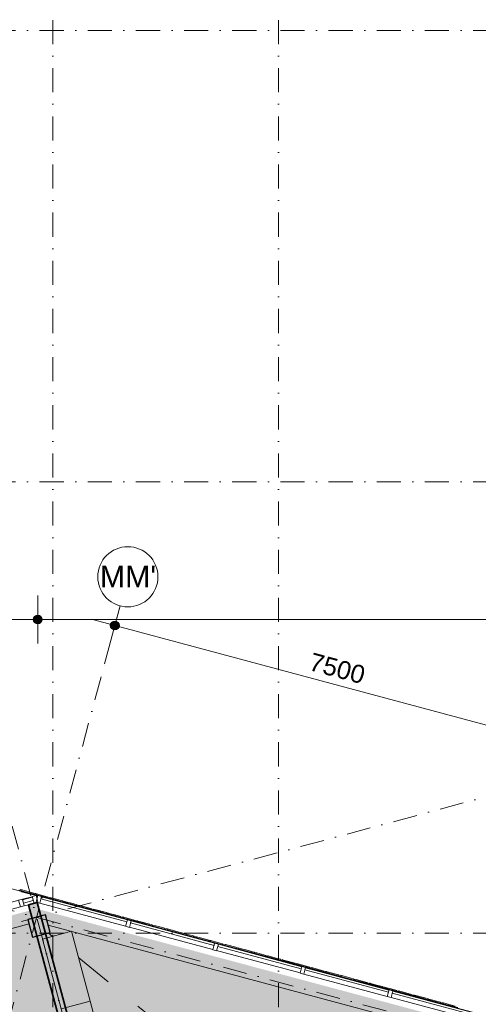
# Model space of a CAD drawing. Header units: millimetres. Extents: x -2530 to 151695, y -8763 to 71774.
# Tile 105 of 217: x 69243 to 76862, y 44819 to 61179. Entities that reach past the tile are written whole.
import ezdxf

# ---------------------------------------------------------------- set-up
doc = ezdxf.new("R2010")
doc.units = ezdxf.units.MM
doc.linetypes.add('Dash', pattern=[1270, 635, -635])
doc.linetypes.add('RR_Level', pattern=[800, 400, -200, 0, -200])
for name, color, linetype, lineweight in [('A-____-____-DIMS', 211, 'Continuous', 9), ('A-____-____-DIMS-200', 211, 'Continuous', 9), ('A-AREA-____-PATT', 32, 'Continuous', 9), ('A-DETL-____-OTLN', 90, 'Continuous', 13), ('A-FLOR-____-OTLN', 192, 'Continuous', 18), ('A-GENM-____-MCUT', 13, 'Continuous', 13), ('A-GENM-____-OTLN', 13, 'Continuous', 13), ('A-GLAZ-CURT-MCUT', 52, 'Continuous', 13), ('A-GLAZ-CURT-OTLN', 52, 'Continuous', 13), ('A-GLAZ-CWMG-MCUT', 51, 'Continuous', 13), ('A-GLAZ-CWMG-OTLN', 51, 'Continuous', 13), ('A-WALL-____-MCUT', 113, 'Continuous', 35), ('A-WALL-____-OTLN', 113, 'Continuous', 18), ('A-WALL-____-PATT', 111, 'Continuous', 35), ('S-COLS-____-MCUT', 52, 'Continuous', 25), ('S-COLS-____-OTLN', 52, 'Continuous', 18), ('S-GRID-____-IDEN', 1, 'Continuous', 13), ('S-GRID-____-OTLN', 1, 'Continuous', 9)]:
    doc.layers.add(name, color=color, linetype=linetype, lineweight=lineweight)
doc.styles.add('Arial', font='arial.ttf', dxfattribs={"height": 360})
doc.styles.add('Arial_2', font='arial.ttf', dxfattribs={"height": 300})
doc.styles.add('Arial_3', font='arial.ttf', dxfattribs={"height": 500})
doc.dimstyles.new('1_5mm_interne_maten_en_details', dxfattribs={"dimscale": 304.8, "dimtxt": 1.004192, "dimasz": 1.83727, "dimexe": 0.984252, "dimexo": 0.0625, "dimgap": 0.098425, "dimtad": 1, "dimdec": 0, "dimlfac": 304.8, "dimzin": 0, "dimdsep": 46, "dimtxsty": 'Arial_2', "dimblk1": 'DOTSMALL', "dimblk2": 'DOTSMALL', "dimsah": 1, "dimcen": 0.09, "dimdle": 1.181102, "dimazin": 0, "dimtfac": 1, "dimtdec": 4, "dimtix": 1, "dimtmove": 0, "dimatfit": 3, "dimfxl": 0.003229, "dimfxlon": 1, "dimtvp": 1, "dimtfill": 1, "dimtolj": 1, "dimtzin": 0, "dimlwd": 13, "dimlwe": 13, "dimarcsym": 2})
doc.dimstyles.new('2_5mm_totaalmaatvoering', dxfattribs={"dimscale": 304.8, "dimtxt": 1.673654, "dimasz": 1.83727, "dimexe": 1.312336, "dimexo": 0.0625, "dimgap": 0.164042, "dimtad": 1, "dimdec": 0, "dimlfac": 304.8, "dimzin": 0, "dimdsep": 46, "dimtxsty": 'Arial_3', "dimblk1": 'DOTSMALL', "dimblk2": 'DOTSMALL', "dimsah": 1, "dimcen": 0.09, "dimdle": 1.64042, "dimazin": 0, "dimtfac": 1, "dimtdec": 4, "dimtix": 1, "dimtmove": 0, "dimatfit": 3, "dimfxl": 0.004306, "dimfxlon": 1, "dimtvp": 1, "dimtfill": 1, "dimtolj": 1, "dimtzin": 0, "dimlwd": 13, "dimlwe": 13, "dimarcsym": 2})

# ---------------------------------------------------------------- blocks, each defined once
blk = doc.blocks.new('Rectangular Mullion - 65 x 114mm-676682-plot_V1 Copy 1')
at = {"layer": 'A-GLAZ-CWMG-MCUT', "color": 250, "lineweight": 9}
for p, q in [((-65, 57), (0, 57)), ((-65, -57), (-65, 57)), ((0, 57), (0, -57)), ((0, -57), (-65, -57))]:
    blk.add_line(p, q, dxfattribs=at)
blk = doc.blocks.new('System Panel - Triple glas-676683-plot_V1 Copy 1')
at = {"layer": 'A-GLAZ-CURT-MCUT', "color": 250, "lineweight": 9}
for p, q in [((717.5, -17.5), (-717.5, -17.5)), ((-717.5, -17.5), (-717.5, -52.5)), ((-717.5, -52.5), (717.5, -52.5)), ((717.5, -52.5), (717.5, -17.5))]:
    blk.add_line(p, q, dxfattribs=at)
blk = doc.blocks.new('System Panel - Triple glas-691025-plot_V1 Copy 1')
at = {"layer": 'A-GLAZ-CURT-MCUT', "color": 250, "lineweight": 9}
for p, q in [((738, -17), (-738, -17)), ((-738, -17), (-738, -52)), ((-738, -52), (738, -52)), ((738, -52), (738, -17))]:
    blk.add_line(p, q, dxfattribs=at)
blk = doc.blocks.new('Rectangular Mullion - 65 x 114mm-464258-plot_V1 Copy 1')
at = {"layer": 'A-GLAZ-CWMG-OTLN', "color": 250, "lineweight": 9}
for p, q in [((95727, 39608), (97113, 39237)), ((95697, 39498), (97083, 39127))]:
    blk.add_line(p, q, dxfattribs=at)
blk = doc.blocks.new('Rectangular Mullion - 65 x 114mm-669980-plot_V1 Copy 1')
at = {"layer": 'A-GLAZ-CWMG-OTLN', "color": 250, "lineweight": 9}
for p, q in [((69577, 46497), (71003, 46115)), ((69606, 46607), (71033, 46225))]:
    blk.add_line(p, q, dxfattribs=at)
blk = doc.blocks.new('Rectangular Mullion - 65 x 114mm-676679-plot_V1 Copy 1')
at = {"layer": 'A-GLAZ-CWMG-MCUT', "color": 250, "lineweight": 9}
for p, q in [((-32.5, 57), (32.5, 57)), ((-32.5, -57), (-32.5, 57)), ((32.5, 57), (32.5, -57)), ((32.5, -57), (-32.5, -57))]:
    blk.add_line(p, q, dxfattribs=at)
blk = doc.blocks.new('Rectangular Mullion - 65 x 114mm-691330-plot_V1 Copy 1')
at = {"layer": 'A-GLAZ-CWMG-MCUT', "color": 250, "lineweight": 9}
for p, q in [((-65, 57), (0, 57)), ((-65, -57), (-65, 57)), ((0, 57), (0, -57)), ((0, -57), (-65, -57))]:
    blk.add_line(p, q, dxfattribs=at)
blk = doc.blocks.new('System Panel - 027_Solid-691331-plot_V1 Copy 1')
at = {"layer": 'A-GLAZ-CURT-MCUT', "color": 250, "lineweight": 9}
for p, q in [((84, 50), (-84, 50)), ((-84, 50), (-84, -11)), ((84, -11), (84, 50)), ((-84, -11), (84, -11))]:
    blk.add_line(p, q, dxfattribs=at)
blk = doc.blocks.new('Rectangular Mullion - 65 x 114mm-691324-plot_V1 Copy 1')
at = {"layer": 'A-GLAZ-CWMG-OTLN', "color": 250, "lineweight": 9}
for p, q in [((69451, 46607), (69289, 46564)), ((69391, 46473), (69319, 46454))]:
    blk.add_line(p, q, dxfattribs=at)
blk = doc.blocks.new('Rectangular Mullion - 65 x 114mm-683247-plot_V1 Copy 1')
at = {"layer": 'A-GLAZ-CWMG-MCUT', "color": 250, "lineweight": 9}
for p, q in [((-32.5, 57), (32.5, 57)), ((-32.5, -57), (-32.5, 57)), ((32.5, 57), (32.5, -57)), ((32.5, -57), (-32.5, -57))]:
    blk.add_line(p, q, dxfattribs=at)
blk = doc.blocks.new('Rectangular Mullion - 65 x 114mm-683243-plot_V1 Copy 1')
at = {"layer": 'A-GLAZ-CWMG-OTLN', "color": 250, "lineweight": 9}
for p, q in [((135513, 17114), (136356, 17340)), ((135543, 17004), (136386, 17230))]:
    blk.add_line(p, q, dxfattribs=at)
blk = doc.blocks.new('027_Gilde - ATC_FacadeModel_rvt-1-plot_V1 Copy 1')
at = {"layer": 'A-FLOR-____-OTLN', "color": 210}
for p, q in [((68311, 46952), (69543, 46622)), ((69231, 46716), (69520, 46638)), ((69520, 46638), (69762, 46574)), ((69762, 46574), (69955, 46522)), ((69955, 46522), (70003, 46509)), ((70003, 46509), (70245, 46444)), ((70245, 46444), (70438, 46393)), ((70438, 46393), (70921, 46263)), ((70921, 46263), (71162, 46199)), ((71162, 46199), (71645, 46069)), ((71645, 46069), (71693, 46056)), ((71693, 46056), (71934, 45992)), ((71934, 45992), (72659, 45797)), ((72659, 45797), (72852, 45746)), ((72852, 45746), (73141, 45668)), ((73141, 45668), (73576, 45552)), ((73576, 45552), (73624, 45539)), ((73624, 45539), (74783, 45228)), ((74783, 45228), (74831, 45215)), ((74831, 45215), (75073, 45151)), ((75073, 45151), (75749, 44969)), ((75749, 44969), (75797, 44957)), ((75797, 44957), (76232, 44840)), ((76232, 44840), (76280, 44827)), ((76280, 44827), (76521, 44763))]:
    blk.add_line(p, q, dxfattribs=at)
at = {"layer": 'A-WALL-____-OTLN', "color": 210}
for p, q in [((68311, 46952), (69543, 46622)), ((69253, 46725), (69249, 46711)), ((69249, 46711), (69253, 46725)), ((69283, 46718), (69253, 46725)), ((69283, 46718), (69253, 46725)), ((69283, 46718), (69275, 46689)), ((69275, 46689), (69279, 46703)), ((69275, 46689), (69468, 46637)), ((69275, 46689), (69468, 46637)), ((69279, 46703), (69283, 46718)), ((69476, 46666), (69283, 46718)), ((69283, 46718), (69476, 46666)), ((69468, 46637), (69476, 46666)), ((69468, 46637), (69472, 46651)), ((69476, 46666), (69472, 46651)), ((69495, 46661), (69491, 46646)), ((69491, 46646), (69495, 46661)), ((69524, 46653), (69495, 46661)), ((69495, 46661), (69510, 46657)), ((69524, 46653), (69510, 46657)), ((69516, 46624), (69520, 46638)), ((69516, 46624), (69520, 46638)), ((69524, 46653), (69520, 46638)), ((69520, 46638), (69524, 46653)), ((69524, 46653), (69621, 46627)), ((69524, 46653), (69717, 46601)), ((69717, 46601), (69621, 46627)), ((69516, 46624), (69541, 46617)), ((69516, 46624), (69541, 46617)), ((69712, 46579), (69714, 46587)), ((69712, 46579), (69714, 46587)), ((69717, 46601), (69714, 46587)), ((69714, 46587), (69717, 46601)), ((69736, 46596), (69732, 46582)), ((69732, 46582), (69736, 46596)), ((69766, 46588), (69736, 46596)), ((69766, 46588), (69736, 46596)), ((69766, 46588), (69760, 46566)), ((69760, 46566), (69766, 46588)), ((69959, 46536), (69766, 46588)), ((69766, 46588), (69959, 46536)), ((69959, 46536), (69953, 46514)), ((69953, 46514), (69955, 46522)), ((69955, 46522), (69959, 46536)), ((69978, 46531), (69974, 46517)), ((69974, 46517), (69978, 46531)), ((69978, 46531), (69992, 46527)), ((69978, 46531), (69992, 46527)), ((70007, 46524), (69992, 46527)), ((70007, 46524), (69992, 46527)), ((70001, 46501), (70003, 46509)), ((70001, 46501), (70003, 46509)), ((70007, 46524), (70003, 46509)), ((70003, 46509), (70007, 46524)), ((70007, 46524), (70104, 46498)), ((70007, 46524), (70104, 46498)), ((70200, 46472), (70104, 46498)), ((70200, 46472), (70104, 46498)), ((70200, 46472), (70196, 46457)), ((70196, 46457), (70200, 46472)), ((70219, 46467), (70215, 46452)), ((70215, 46452), (70219, 46467)), ((70248, 46459), (70219, 46467)), ((70248, 46459), (70219, 46467)), ((70194, 46450), (70196, 46457)), ((70194, 46450), (70196, 46457)), ((70248, 46459), (70243, 46437)), ((70243, 46437), (70248, 46459)), ((70248, 46459), (70345, 46433)), ((70248, 46459), (70345, 46433)), ((70442, 46407), (70345, 46433)), ((70442, 46407), (70345, 46433)), ((70442, 46407), (70436, 46385)), ((70436, 46385), (70442, 46407)), ((70457, 46387), (70461, 46402)), ((70490, 46394), (70461, 46402)), ((70490, 46394), (70461, 46402)), ((70490, 46394), (70484, 46372)), ((70484, 46372), (70486, 46380)), ((70486, 46380), (70490, 46394)), ((70490, 46394), (70586, 46368)), ((70490, 46394), (70683, 46342)), ((70683, 46342), (70586, 46368)), ((70677, 46320), (70683, 46342)), ((70702, 46337), (70699, 46323)), ((70699, 46323), (70702, 46337)), ((70702, 46337), (70717, 46333)), ((70702, 46337), (70717, 46333)), ((70731, 46329), (70717, 46333)), ((70731, 46329), (70717, 46333)), ((70731, 46329), (70725, 46307)), ((70725, 46307), (70727, 46315)), ((70727, 46315), (70731, 46329)), ((70924, 46278), (70731, 46329)), ((70731, 46329), (70828, 46304)), ((70924, 46278), (70828, 46304)), ((69399, 46153), (62444, 44290)), ((76604, 44290), (69714, 46136)), ((70919, 46256), (70921, 46263)), ((70919, 46256), (70921, 46263)), ((70924, 46278), (70921, 46263)), ((70921, 46263), (70924, 46278)), ((70944, 46272), (70940, 46258)), ((70940, 46258), (70944, 46272)), ((70944, 46272), (70958, 46269)), ((70944, 46272), (70958, 46269)), ((70973, 46265), (70958, 46269)), ((70973, 46265), (70958, 46269)), ((70973, 46265), (70967, 46243)), ((70967, 46243), (70969, 46250)), ((70969, 46250), (70973, 46265)), ((70973, 46265), (71069, 46239)), ((70973, 46265), (71069, 46239)), ((71166, 46213), (71069, 46239)), ((71166, 46213), (71069, 46239)), ((71160, 46191), (71162, 46199)), ((71160, 46191), (71162, 46199)), ((71166, 46213), (71162, 46199)), ((71162, 46199), (71166, 46213)), ((71185, 46208), (71182, 46193)), ((71182, 46193), (71185, 46208)), ((71185, 46208), (71200, 46204)), ((71185, 46208), (71200, 46204)), ((71214, 46200), (71200, 46204)), ((71214, 46200), (71200, 46204)), ((71214, 46200), (71208, 46178)), ((71407, 46148), (71214, 46200)), ((71214, 46200), (71311, 46174)), ((71407, 46148), (71311, 46174)), ((71401, 46126), (71407, 46148)), ((71407, 46148), (71403, 46134)), ((71427, 46143), (71423, 46129)), ((71423, 46129), (71427, 46143)), ((71455, 46135), (71427, 46143)), ((71455, 46135), (71427, 46143)), ((71401, 46126), (71403, 46134)), ((71455, 46135), (71450, 46113)), ((71450, 46113), (71455, 46135)), ((71455, 46135), (71552, 46110)), ((71455, 46135), (71552, 46110)), ((71649, 46084), (71552, 46110)), ((71649, 46084), (71552, 46110)), ((71649, 46084), (71643, 46061)), ((71643, 46061), (71645, 46069)), ((71645, 46069), (71649, 46084)), ((71669, 46078), (71665, 46064)), ((71665, 46064), (71669, 46078)), ((71697, 46071), (71669, 46078)), ((71697, 46071), (71669, 46078)), ((71691, 46049), (71693, 46056)), ((71691, 46049), (71693, 46056)), ((71697, 46071), (71693, 46056)), ((71693, 46056), (71697, 46071)), ((71697, 46071), (71794, 46045)), ((71697, 46071), (71794, 46045)), ((71890, 46019), (71794, 46045)), ((71890, 46019), (71794, 46045)), ((71884, 45997), (71890, 46019)), ((71884, 45997), (71886, 46004)), ((71890, 46019), (71886, 46004)), ((71910, 46014), (71906, 45999)), ((71906, 45999), (71910, 46014)), ((71938, 46006), (71910, 46014)), ((71938, 46006), (71910, 46014)), ((71933, 45985), (71934, 45992)), ((71933, 45985), (71934, 45992)), ((71938, 46006), (71934, 45992)), ((71934, 45992), (71938, 46006)), ((71938, 46006), (72035, 45980)), ((71938, 46006), (72035, 45980)), ((72132, 45954), (72035, 45980)), ((72132, 45954), (72035, 45980)), ((72126, 45932), (72132, 45954)), ((72126, 45932), (72128, 45940)), ((72132, 45954), (72128, 45940)), ((72152, 45949), (72148, 45934)), ((72148, 45934), (72152, 45949)), ((72180, 45941), (72152, 45949)), ((72180, 45941), (72152, 45949)), ((72180, 45941), (72174, 45919)), ((72174, 45919), (72180, 45941)), ((72373, 45890), (72180, 45941)), ((72180, 45941), (72373, 45890)), ((72373, 45890), (72367, 45867)), ((72367, 45867), (72373, 45890)), ((72393, 45884), (72389, 45870)), ((72389, 45870), (72393, 45884)), ((72393, 45884), (72407, 45880)), ((72421, 45877), (72393, 45884)), ((72421, 45877), (72407, 45880)), ((72415, 45854), (72417, 45862)), ((72415, 45854), (72417, 45862)), ((72421, 45877), (72417, 45862)), ((72417, 45862), (72421, 45877)), ((72614, 45825), (72421, 45877)), ((72421, 45877), (72614, 45825)), ((72608, 45803), (72614, 45825)), ((72608, 45803), (72610, 45810)), ((72614, 45825), (72610, 45810)), ((72635, 45819), (72631, 45805)), ((72631, 45805), (72635, 45819)), ((72663, 45812), (72635, 45819)), ((72663, 45812), (72635, 45819)), ((72657, 45790), (72663, 45812)), ((72663, 45812), (72659, 45797)), ((72856, 45760), (72663, 45812)), ((72663, 45812), (72856, 45760)), ((72657, 45790), (72659, 45797)), ((72856, 45760), (72850, 45738)), ((72850, 45738), (72856, 45760)), ((72876, 45755), (72872, 45740)), ((72872, 45740), (72876, 45755)), ((72904, 45747), (72876, 45755)), ((72904, 45747), (72876, 45755)), ((72898, 45725), (72900, 45733)), ((72898, 45725), (72900, 45733)), ((72904, 45747), (72900, 45733)), ((72900, 45733), (72904, 45747)), ((72904, 45747), (73001, 45721)), ((72904, 45747), (73001, 45721)), ((73097, 45696), (73001, 45721)), ((73097, 45696), (73001, 45721)), ((73091, 45673), (73097, 45696)), ((73091, 45673), (73093, 45681)), ((73097, 45696), (73093, 45681)), ((73118, 45690), (73114, 45676)), ((73114, 45676), (73118, 45690)), ((73145, 45683), (73118, 45690)), ((73145, 45683), (73118, 45690)), ((73139, 45660), (73145, 45683)), ((73139, 45660), (73141, 45668)), ((73145, 45683), (73141, 45668)), ((73339, 45631), (73145, 45683)), ((73145, 45683), (73339, 45631)), ((73339, 45631), (73333, 45609)), ((73333, 45609), (73339, 45631)), ((73359, 45625), (73355, 45611)), ((73355, 45611), (73359, 45625)), ((73359, 45625), (73373, 45622)), ((73359, 45625), (73373, 45622)), ((73387, 45618), (73373, 45622)), ((73387, 45618), (73373, 45622)), ((73387, 45618), (73381, 45596)), ((73381, 45596), (73383, 45603)), ((73383, 45603), (73387, 45618)), ((73387, 45618), (73483, 45592)), ((73387, 45618), (73483, 45592)), ((73580, 45566), (73483, 45592)), ((73580, 45566), (73483, 45592)), ((73574, 45544), (73576, 45552)), ((73574, 45544), (73576, 45552)), ((73580, 45566), (73576, 45552)), ((73576, 45552), (73580, 45566)), ((73601, 45561), (73597, 45546)), ((73597, 45546), (73601, 45561)), ((73628, 45553), (73601, 45561)), ((73628, 45553), (73601, 45561)), ((73622, 45531), (73628, 45553)), ((73622, 45531), (73624, 45539)), ((73628, 45553), (73624, 45539)), ((73821, 45501), (73628, 45553)), ((73628, 45553), (73821, 45501)), ((73821, 45501), (73815, 45479)), ((73815, 45479), (73821, 45501)), ((73842, 45496), (73838, 45481)), ((73838, 45481), (73842, 45496)), ((73870, 45489), (73842, 45496)), ((73842, 45496), (73856, 45492)), ((73870, 45489), (73856, 45492)), ((73870, 45489), (73864, 45466)), ((73870, 45489), (73966, 45463)), ((73870, 45489), (73966, 45463)), ((74063, 45437), (73966, 45463)), ((74063, 45437), (73966, 45463)), ((74057, 45415), (74063, 45437)), ((74057, 45415), (74059, 45422)), ((74063, 45437), (74059, 45422)), ((74084, 45431), (74080, 45417)), ((74080, 45417), (74084, 45431)), ((74111, 45424), (74084, 45431)), ((74111, 45424), (74084, 45431)), ((74111, 45424), (74105, 45402)), ((74105, 45402), (74111, 45424)), ((74304, 45372), (74111, 45424)), ((74111, 45424), (74304, 45372)), ((74304, 45372), (74298, 45350)), ((74298, 45350), (74304, 45372)), ((74325, 45366), (74321, 45352)), ((74321, 45352), (74325, 45366)), ((74352, 45359), (74325, 45366)), ((74325, 45366), (74339, 45363)), ((74352, 45359), (74339, 45363)), ((74352, 45359), (74346, 45337)), ((74346, 45337), (74349, 45345)), ((74349, 45345), (74352, 45359)), ((74546, 45307), (74352, 45359)), ((74352, 45359), (74546, 45307)), ((74540, 45285), (74546, 45307)), ((74540, 45285), (74542, 45293)), ((74546, 45307), (74542, 45293)), ((74563, 45287), (74567, 45302)), ((74594, 45295), (74567, 45302)), ((74594, 45295), (74567, 45302)), ((74594, 45295), (74588, 45272)), ((74588, 45272), (74594, 45295)), ((74787, 45243), (74594, 45295)), ((74594, 45295), (74787, 45243)), ((74781, 45221), (74783, 45228)), ((74787, 45243), (74783, 45228)), ((74783, 45228), (74787, 45243)), ((74808, 45237), (74805, 45223)), ((74805, 45223), (74808, 45237)), ((74835, 45230), (74808, 45237)), ((74835, 45230), (74808, 45237)), ((74835, 45230), (74829, 45208)), ((74829, 45208), (74835, 45230)), ((74835, 45230), (74932, 45204)), ((74835, 45230), (74932, 45204)), ((75028, 45178), (74932, 45204)), ((75028, 45178), (74932, 45204)), ((75028, 45178), (75022, 45156)), ((75022, 45156), (75028, 45178)), ((75050, 45172), (75046, 45158)), ((75046, 45158), (75050, 45172)), ((75050, 45172), (75063, 45169)), ((75050, 45172), (75063, 45169)), ((75077, 45165), (75063, 45169)), ((75077, 45165), (75063, 45169)), ((75077, 45165), (75071, 45143)), ((75073, 45151), (75077, 45165)), ((75077, 45165), (75173, 45139)), ((75077, 45165), (75173, 45139)), ((75071, 45143), (75073, 45151)), ((75270, 45113), (75173, 45139)), ((75270, 45113), (75173, 45139)), ((75264, 45091), (75270, 45113)), ((75264, 45091), (75266, 45099)), ((75270, 45113), (75266, 45099)), ((75291, 45108), (75288, 45093)), ((75288, 45093), (75291, 45108)), ((75318, 45100), (75291, 45108)), ((75318, 45100), (75291, 45108)), ((75318, 45100), (75312, 45078)), ((75312, 45078), (75318, 45100)), ((75318, 45100), (75415, 45075)), ((75318, 45100), (75415, 45075)), ((75511, 45049), (75415, 45075)), ((75511, 45049), (75415, 45075)), ((75511, 45049), (75505, 45026)), ((75505, 45026), (75511, 45049)), ((75533, 45043), (75529, 45028)), ((75529, 45028), (75533, 45043)), ((75559, 45036), (75533, 45043)), ((75559, 45036), (75533, 45043)), ((75559, 45036), (75553, 45014)), ((75553, 45014), (75556, 45021)), ((75556, 45021), (75559, 45036)), ((75559, 45036), (75656, 45010)), ((75559, 45036), (75656, 45010)), ((75753, 44984), (75656, 45010)), ((75753, 44984), (75656, 45010)), ((75747, 44963), (75749, 44969)), ((75747, 44963), (75749, 44969)), ((75753, 44984), (75749, 44969)), ((75749, 44969), (75753, 44984)), ((75775, 44978), (75771, 44964)), ((75771, 44964), (75775, 44978)), ((75801, 44971), (75775, 44978)), ((75801, 44971), (75775, 44978)), ((75795, 44949), (75797, 44957)), ((75801, 44971), (75797, 44957)), ((75797, 44957), (75801, 44971)), ((75994, 44919), (75801, 44971)), ((75801, 44971), (75994, 44919)), ((75994, 44919), (75988, 44897)), ((75988, 44897), (75990, 44905)), ((75990, 44905), (75994, 44919)), ((76016, 44913), (76012, 44899)), ((76012, 44899), (76016, 44913)), ((76042, 44906), (76016, 44913)), ((76042, 44906), (76016, 44913)), ((76042, 44906), (76036, 44884)), ((76036, 44884), (76042, 44906)), ((76235, 44855), (76042, 44906)), ((76042, 44906), (76235, 44855)), ((76235, 44855), (76230, 44832)), ((76230, 44832), (76232, 44840)), ((76232, 44840), (76235, 44855)), ((76258, 44849), (76254, 44834)), ((76254, 44834), (76258, 44849)), ((76258, 44849), (76271, 44845)), ((76258, 44849), (76271, 44845)), ((76284, 44842), (76271, 44845)), ((76284, 44842), (76271, 44845)), ((76278, 44820), (76284, 44842)), ((76278, 44820), (76280, 44827)), ((76284, 44842), (76280, 44827)), ((76477, 44790), (76284, 44842)), ((76284, 44842), (76477, 44790))]:
    blk.add_line(p, q, dxfattribs=at)
at = {"layer": 'A-GLAZ-CURT-OTLN', "color": 210, "lineweight": 18}
for name, p, rotation in [('System Panel - 027_Solid-691331-plot_V1 Copy 1', (69385, 46530), 14.99999999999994), ('System Panel - Triple glas-691025-plot_V1 Copy 1', (70305, 46361), 164.9999999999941), ('System Panel - Triple glas-676683-plot_V1 Copy 1', (71774, 45967), 164.9999999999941), ('System Panel - Triple glas-676683-plot_V1 Copy 1', (73223, 45579), 164.9999999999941), ('System Panel - Triple glas-676683-plot_V1 Copy 1', (74671, 45191), 164.9999999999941), ('System Panel - Triple glas-676683-plot_V1 Copy 1', (76120, 44803), 164.9999999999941)]:
    blk.add_blockref(name, p, dxfattribs=dict(at, rotation=rotation))
at = {"layer": 'A-GLAZ-CWMG-OTLN', "color": 210, "lineweight": 18, "rotation": 180}
blk.add_blockref('Rectangular Mullion - 65 x 114mm-683243-plot_V1 Copy 1', (204769, 63551), dxfattribs=at)
at = {"layer": 'A-GLAZ-CWMG-OTLN', "color": 210, "lineweight": 18, "extrusion": (0, 0, -1)}
for name, p, rotation in [('Rectangular Mullion - 65 x 114mm-683247-plot_V1 Copy 1', (-69272, 46500), 165.0000000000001), ('Rectangular Mullion - 65 x 114mm-691330-plot_V1 Copy 1', (-69529, 46569), 165.0000000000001), ('Rectangular Mullion - 65 x 114mm-676682-plot_V1 Copy 1', (-69529, 46569), 15.00000000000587), ('Rectangular Mullion - 65 x 114mm-676679-plot_V1 Copy 1', (-71049, 46161), 15.00000000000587), ('Rectangular Mullion - 65 x 114mm-676679-plot_V1 Copy 1', (-72498, 45773), 15.00000000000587), ('Rectangular Mullion - 65 x 114mm-676679-plot_V1 Copy 1', (-73947, 45385), 15.00000000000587), ('Rectangular Mullion - 65 x 114mm-676679-plot_V1 Copy 1', (-75396, 44997), 15.00000000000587)]:
    blk.add_blockref(name, p, dxfattribs=dict(at, rotation=rotation))
at = {"layer": 'A-GLAZ-CWMG-OTLN', "color": 210, "lineweight": 18}
for name, p in [('Rectangular Mullion - 65 x 114mm-691324-plot_V1 Copy 1', (0, 0)), ('Rectangular Mullion - 65 x 114mm-669980-plot_V1 Copy 1', (0, 0)), ('Rectangular Mullion - 65 x 114mm-464258-plot_V1 Copy 1', (-24631, 6600)), ('Rectangular Mullion - 65 x 114mm-464258-plot_V1 Copy 1', (-23182, 6212)), ('Rectangular Mullion - 65 x 114mm-464258-plot_V1 Copy 1', (-21733, 5823)), ('Rectangular Mullion - 65 x 114mm-464258-plot_V1 Copy 1', (-20284, 5435))]:
    blk.add_blockref(name, p, dxfattribs=at)
blk = doc.blocks.new('lockers - lockers-5819117-plot_V1 Copy 1')
at = {"layer": 'A-GENM-____-MCUT'}
for p, q in [((90080, 39650), (89580, 39650)), ((89580, 39650), (89580, 38450)), ((90080, 38450), (90080, 39650)), ((89580, 38450), (90080, 38450))]:
    blk.add_line(p, q, dxfattribs=at)
blk = doc.blocks.new('lockers7 - lockers-5819476-plot_V1 Copy 1')
at = {"layer": 'A-GENM-____-MCUT'}
for p, q in [((90080, 39650), (89580, 39650)), ((89580, 39650), (89580, 38450)), ((90080, 38450), (90080, 39650)), ((89580, 38450), (90080, 38450))]:
    blk.add_line(p, q, dxfattribs=at)
blk = doc.blocks.new('NLRS_28_SC_LIB_kolom recht_generiek_ISR - kolom beton_ONTWERP-6193513-plot_V1 Copy 1')
at = {"layer": 'S-COLS-____-OTLN', "lineweight": 13}
blk.add_hatch(color=256, dxfattribs=at).paths.add_polyline_path([(150, -150), (150, 150), (-150, 150), (-150, -150)])
at = {"layer": 'S-COLS-____-MCUT'}
for p, q in [((150, 150), (-150, 150)), ((-150, 150), (-150, -150)), ((150, -150), (150, 150)), ((-150, -150), (150, -150))]:
    blk.add_line(p, q, dxfattribs=at)
blk = doc.blocks.new('Grid - r_2_5mm-300571-plot_V1 Copy 1')
at = {"layer": 'S-GRID-____-IDEN'}
blk.add_circle((0, 0), 2.5, dxfattribs=at)
blk = doc.blocks.new('DIMBLOCK34-plot_V1 Copy 1')
at = {"layer": 'A-____-____-DIMS-200', "lineweight": 25}
h = blk.add_hatch(color=256, dxfattribs=at)
edge = h.paths.add_edge_path()
edge.add_arc((70823, 51112), 70, 0, 360)
h = blk.add_hatch(color=256, dxfattribs=at)
edge = h.paths.add_edge_path()
edge.add_arc((78067, 49171), 70, 0, 360)
at = {"layer": 'A-____-____-DIMS-200', "lineweight": 13}
for p, q in [((70901, 51402), (70745, 50823)), ((70823, 51112), (70901, 51402)), ((70475, 51206), (78067, 49171)), ((78145, 49461), (77990, 48882)), ((78067, 49171), (78145, 49461))]:
    blk.add_line(p, q, dxfattribs=at)
at = {"layer": 'A-____-____-DIMS-200', "lineweight": 25}
for centre in [(70823, 51112), (78067, 49171)]:
    blk.add_circle(centre, 70, dxfattribs=at)
at = {"layer": 'A-____-____-DIMS-200', "color": 0, "lineweight": 13, "insert": (74108, 50667), "char_height": 300, "width": 1107.53, "attachment_point": 1, "rotation": 345, "line_spacing_factor": 0.941778, "style": 'Arial_2', "bg_fill": 3, "box_fill_scale": 1.25, "bg_fill_color": 256, "bg_fill_true_color": 13158600, "bg_fill_transparency": 0}
blk.add_mtext('7500', dxfattribs=at)
blk = doc.blocks.new('_DotSmall')
at = {"color": 0, "linetype": 'ByBlock', "const_width": 0.5}
blk.add_lwpolyline([(-0.0625, 0, 1), (0.0625, 0, 1)], format="xyb", close=True, dxfattribs=at)
blk = doc.blocks.new('DIMBLOCK48-plot_V1 Copy 1')
at = {"layer": 'A-____-____-DIMS-200', "lineweight": 25}
h = blk.add_hatch(color=256, dxfattribs=at)
edge = h.paths.add_edge_path()
edge.add_arc((31904, 51212), 70, 0, 360)
h = blk.add_hatch(color=256, dxfattribs=at)
edge = h.paths.add_edge_path()
edge.add_arc((69543, 51212), 70, 0, 360)
at = {"layer": 'A-____-____-DIMS-200', "lineweight": 13}
for p, q in [((31904, 50812), (31904, 51612)), ((69543, 50812), (69543, 51612)), ((31404, 51212), (69543, 51212)), ((31904, 51212), (31904, 50812)), ((69543, 51212), (69543, 50812))]:
    blk.add_line(p, q, dxfattribs=at)
at = {"layer": 'A-____-____-DIMS-200', "lineweight": 25}
for centre in [(31904, 51212), (69543, 51212)]:
    blk.add_circle(centre, 70, dxfattribs=at)
at = {"layer": 'A-____-____-DIMS-200', "color": 0, "lineweight": 13, "insert": (49762, 51911), "char_height": 500, "width": 2307.36, "attachment_point": 1, "line_spacing_factor": 0.941778, "style": 'Arial_3', "bg_fill": 3, "box_fill_scale": 1.25, "bg_fill_color": 256, "bg_fill_true_color": 13158600, "bg_fill_transparency": 0}
blk.add_mtext('37639', dxfattribs=at)
blk = doc.blocks.new('DIMBLOCK49-plot_V1 Copy 1')
at = {"layer": 'A-____-____-DIMS-200', "lineweight": 25}
h = blk.add_hatch(color=256, dxfattribs=at)
edge = h.paths.add_edge_path()
edge.add_arc((69543, 51212), 70, 0, 360)
h = blk.add_hatch(color=256, dxfattribs=at)
edge = h.paths.add_edge_path()
edge.add_arc((98500, 51212), 70, 0, 360)
at = {"layer": 'A-____-____-DIMS-200', "lineweight": 13}
for p, q in [((69543, 50812), (69543, 51612)), ((98500, 50812), (98500, 51612)), ((69543, 51212), (98500, 51212)), ((69543, 51212), (69543, 50812)), ((98500, 51212), (98500, 50812))]:
    blk.add_line(p, q, dxfattribs=at)
at = {"layer": 'A-____-____-DIMS-200', "lineweight": 25}
for centre in [(69543, 51212), (98500, 51212)]:
    blk.add_circle(centre, 70, dxfattribs=at)
at = {"layer": 'A-____-____-DIMS-200', "color": 0, "lineweight": 13, "insert": (83060, 51911), "char_height": 500, "width": 2307.36, "attachment_point": 1, "line_spacing_factor": 0.941778, "style": 'Arial_3', "bg_fill": 3, "box_fill_scale": 1.25, "bg_fill_color": 256, "bg_fill_true_color": 13158600, "bg_fill_transparency": 0}
blk.add_mtext('28957', dxfattribs=at)

msp = doc.modelspace()

# ---------------------------------------------------------------- hatches: boundary and pattern name
at = {"layer": 'A-AREA-____-PATT', "transparency": 33554509}
h = msp.add_hatch(color=254, dxfattribs=at)
h.paths.add_polyline_path([(64378.6049, 36781.5726), (66382.901, 37318.6221), (65865.2629, 39250.4737), (68956.2255, 40078.6947), (69473.8636, 38146.843), (71478.1597, 38683.8926), (69529.7699, 45955.3822), (69457.3255, 45935.9707), (69379.6798, 46225.7484), (69452.1242, 46245.1599), (69416.5366, 46377.9747), (62316.9816, 44475.6554), (62352.5694, 44342.8399), (62425.0138, 44362.2514), (62502.6595, 44072.4736), (62414.5144, 44048.8552), (62427.4554, 44000.5589), (62381.5739, 43988.265), (62627.452, 43070.6355), (62673.3335, 43082.9294), (62686.2744, 43034.6331), (62640.3929, 43022.3392), (62886.271, 42104.7097), (62932.1525, 42117.0036), (62945.0935, 42068.7073), (62899.212, 42056.4134), (63022.151, 41597.5986), (63068.0325, 41609.8925), (63080.9735, 41561.5962), (63096.6741, 41565.8032), (63135.497, 41420.9143), (62989.3963, 41381.7668), (62969.9849, 41454.2112), (61971.2176, 41186.5923), (61990.629, 41114.1479), (61928.0897, 41097.3905), (62014.6647, 40774.2883), (61942.2202, 40754.8769), (62209.8391, 39756.1096), (62282.2836, 39775.521), (62368.8585, 39452.4188), (62431.3979, 39469.1762), (62450.8093, 39396.7318), (63449.5766, 39664.3506), (63431.3769, 39737.1198), (63576.2658, 39775.9426), (63615.0887, 39631.0538), (63599.388, 39626.8468), (63612.329, 39578.5505), (63566.4475, 39566.2566), (63760.5618, 38841.8122), (63806.4432, 38854.1061), (63819.3842, 38805.8098), (63773.5027, 38793.5159), (64019.3808, 37875.8864), (64008.5185, 37872.9758), (64021.4595, 37824.6796), (64032.3218, 37827.5901), (64265.2589, 36958.2569), (64311.1404, 36970.5508), (64324.0813, 36922.2545), (64339.782, 36926.4614), (64373.1949, 36801.7629)])
h.paths.add_polyline_path([(64648.72, 43017.9807), (64648.7072, 43017.9807), (64649.2504, 43018.1256)])
msp.add_hatch(color=50, dxfattribs=at).paths.add_polyline_path([(97635.5108, 30967.6958), (98300, 30992.5264), (98300, 31075), (98500, 31075), (98500, 38200), (98350, 38200), (98350, 38683.1688), (93369.6917, 40017.6387), (93256.4588, 39595.0477), (92966.681, 39672.6934), (93079.914, 40095.2845), (88849.6498, 41228.7806), (88736.4168, 40806.1893), (88446.639, 40883.835), (88559.872, 41306.4263), (84193.9323, 42476.2766), (84080.6992, 42053.6851), (83790.9214, 42131.3308), (83904.1545, 42553.9224), (76948.9283, 44417.5701), (76835.6951, 43994.9781), (76545.9174, 44072.6238), (76659.1506, 44495.2158), (69567.1273, 46395.5182), (69597.0131, 46283.9828), (69669.4575, 46303.3942), (69747.1032, 46013.6165), (69674.6588, 45994.205), (71849.6589, 37876.9939), (97514.9497, 31000)])
at = {"layer": 'A-WALL-____-PATT', "lineweight": 18}
msp.add_hatch(color=47, dxfattribs=at).paths.add_polyline_path([(72007.9623, 36706.6424), (72080.4067, 36726.0538), (72060.9953, 36798.4983), (72152.8511, 36745.4652), (69535.9312, 46511.9433), (69391.0424, 46473.1205), (71997.5597, 36745.4652)])

# ---------------------------------------------------------------- linework, layer by layer
at = {"layer": 'A-DETL-____-OTLN', "linetype": 'Dash', "lineweight": 9}
for p, q in [((69713.4515, 46004.5995), (69785.5184, 45945.9766)), ((70222.9092, 45590.1805), (88151.4987, 31006.149))]:
    msp.add_line(p, q, dxfattribs=at)
at = {"layer": 'A-WALL-____-MCUT'}
for p, q in [((69535.9312, 46511.9433), (69391.0424, 46473.1205)), ((69391.0424, 46473.1205), (71969.1394, 36851.5313)), ((72152.8511, 36745.4652), (69535.9312, 46511.9433))]:
    msp.add_line(p, q, dxfattribs=at)
at = {"layer": 'S-GRID-____-OTLN', "linetype": 'RR_Level'}
for p, q in [((69791.4834, 70774.2271), (69791.4834, -6763.3674)), ((-34.3191, 61000), (78338.1766, 61000)), ((-34.3191, 53500), (78338.1766, 53500)), ((88205.4064, 51270.0868), (-68.3933, 27617.1934)), ((60551.4729, 12778.8125), (70651.6799, 50473.2984)), ((60261.7736, 48746.5298), (149633.2911, 24799.5039)), ((68911.1281, 48553.9624), (71944.346, 37233.8393)), ((-34.3191, 46000), (143998.0499, 46000))]:
    msp.add_line(p, q, dxfattribs=at)
at = {"layer": 'S-GRID-____-OTLN'}
msp.add_line((70651.6799, 50473.2984), (70910.499, 51439.2243), dxfattribs=at)

# ---------------------------------------------------------------- block references
at = {"lineweight": 5}
msp.add_blockref('027_Gilde - ATC_FacadeModel_rvt-1-plot_V1 Copy 1', (0, 0), dxfattribs=at)
at = {"layer": 'A-GENM-____-OTLN', "rotation": 14.99999999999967}
for name, p in [('lockers - lockers-5819117-plot_V1 Copy 1', (-6643.4983, -15581.8173)), ('lockers7 - lockers-5819476-plot_V1 Copy 1', (-6332.9155, -16740.9283))]:
    msp.add_blockref(name, p, dxfattribs=at)
at = {"layer": 'S-COLS-____-OTLN', "lineweight": 13, "rotation": 15.00000000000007}
msp.add_blockref('NLRS_28_SC_LIB_kolom recht_generiek_ISR - kolom beton_ONTWERP-6193513-plot_V1 Copy 1', (69563.3915, 46119.6825), dxfattribs=at)
at = {"layer": 'S-GRID-____-IDEN', "xscale": 199.9999999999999, "yscale": 199.9999999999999, "zscale": 199.9999999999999, "rotation": 345.0000000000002}
msp.add_blockref('Grid - r_2_5mm-300571-plot_V1 Copy 1', (71039.9085, 51922.1872), dxfattribs=at)

# ---------------------------------------------------------------- texts
at = {"layer": 'S-GRID-____-IDEN', "lineweight": 9, "insert": (70575.3374, 52105.4755), "char_height": 360, "width": 1106.32875, "attachment_point": 1, "style": 'Arial'}
msp.add_mtext("MM'", dxfattribs=at)

# ---------------------------------------------------------------- next in the draw order: dimensions: what is measured, and where the dimension line sits
at = {"layer": 'A-____-____-DIMS', "lineweight": 13}
dim = msp.add_linear_dim(base=(69543.254, 51211.9095), p1=(31903.9813, 50811.9095), p2=(69543.254, 50811.9095), dimstyle='2_5mm_totaalmaatvoering', override={"dimpost": '<>', "dimfxl": 37639.272706}, dxfattribs=at)
dim.commit()
dim.dimension.update_dxf_attribs({"geometry": 'DIMBLOCK48-plot_V1 Copy 1', "text_midpoint": (50723.6176, 51517.196)})
dim = msp.add_linear_dim(base=(78067.3994, 49171.3163), p1=(70900.5891, 51402.2402), p2=(78145.0451, 49461.094), angle=345, dimstyle='1_5mm_interne_maten_en_details', override={"dimpost": '<>', "dimfxl": 7500.012722}, dxfattribs=at)
dim.commit()
dim.dimension.update_dxf_attribs({"geometry": 'DIMBLOCK34-plot_V1 Copy 1', "text_midpoint": (74492.5798, 50318.8198)})

# ---------------------------------------------------------------- next in the draw order: linework, layer by layer
at = {"layer": 'S-GRID-____-OTLN', "linetype": 'RR_Level'}
msp.add_line((73541.485, 70774.2271), (73541.485, -6763.3674), dxfattribs=at)

# ---------------------------------------------------------------- next in the draw order: dimensions: what is measured, and where the dimension line sits
at = {"layer": 'A-____-____-DIMS', "lineweight": 13}
dim = msp.add_linear_dim(base=(98500, 51211.9095), p1=(69543.254, 50811.9095), p2=(98500, 50811.9095), dimstyle='2_5mm_totaalmaatvoering', override={"dimpost": '<>', "dimfxl": 28956.746004}, dxfattribs=at)
dim.commit()
dim.dimension.update_dxf_attribs({"geometry": 'DIMBLOCK49-plot_V1 Copy 1', "text_midpoint": (84021.627, 51517.196)})

doc.saveas('drawing.dxf')
